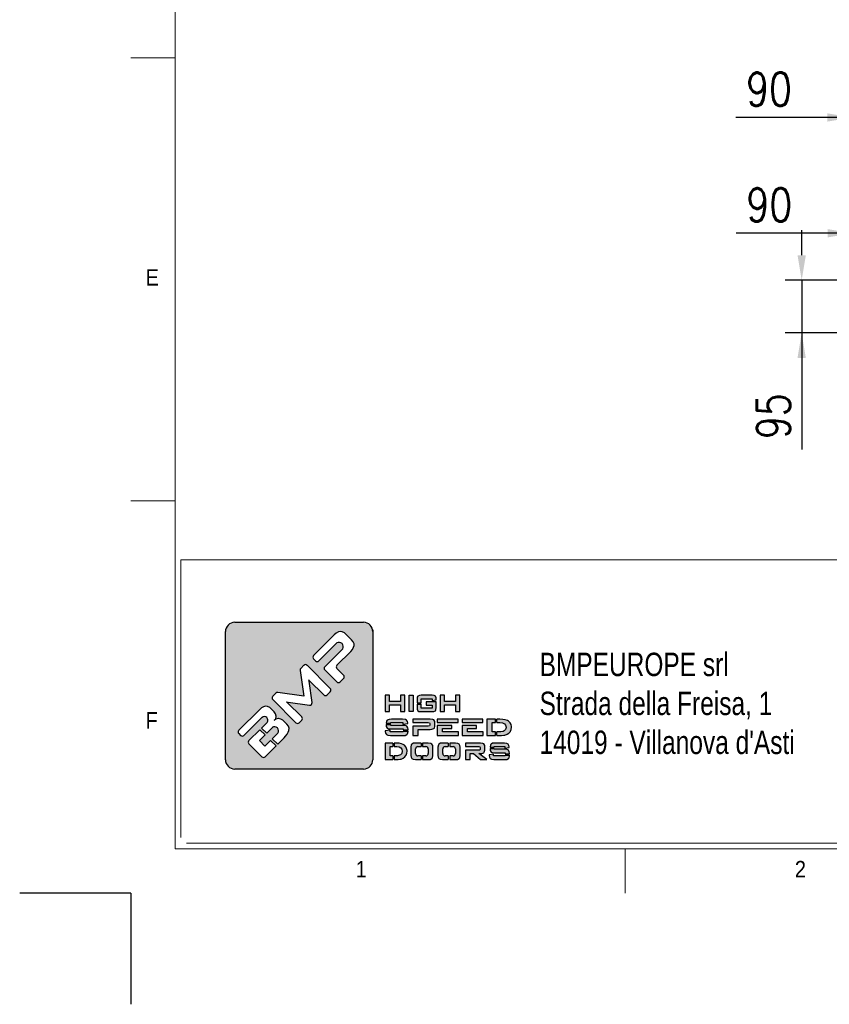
# Model space of a CAD drawing. Header units: millimetres. Extents: x 106533 to 120455, y 95328 to 100331.
# Tile 5 of 8: x 113495 to 114953, y 95329 to 97102. Entities that reach past the tile are written whole.
import ezdxf

# ---------------------------------------------------------------- set-up
doc = ezdxf.new("R2010")
doc.units = ezdxf.units.MM
doc.layers.add('FORMAT', color=7, linetype='Continuous')
doc.styles.add('Compilazione 1', font='romans.shx', dxfattribs={"width": 0.75, "height": 480})
doc.styles.add('NYIP', font='romans.shx', dxfattribs={"width": 0.8})
doc.styles.add('SLDTEXTSTYLE0', font='GOTHIC.TTF', dxfattribs={"width": 0.913})
doc.dimstyles.new('STANDARD35', dxfattribs={"dimscale": 35, "dimtxt": 2, "dimasz": 1.5, "dimexe": 1, "dimexo": 1, "dimgap": 0.7, "dimtad": 1, "dimdec": 0, "dimdsep": 46, "dimtxsty": 'NYIP', "dimcen": 0, "dimclrd": 1, "dimclre": 1, "dimclrt": 2, "dimadec": 0, "dimazin": 0, "dimtfac": 1, "dimtdec": 0, "dimtix": 1, "dimtmove": 0, "dimatfit": 3, "dimfxl": 0, "dimtvp": 1, "dimtolj": 1, "dimtzin": 0, "dimarcsym": 0})

# ---------------------------------------------------------------- blocks, each defined once
blk = doc.blocks.new('A$C7C9C4F3F')
at = {"color": 7, "lineweight": 5}
blk.add_line((0, 1765.8), (199.3, 1765.8), dxfattribs=at)
at = {"layer": 'FORMAT', "color": 7, "lineweight": 5}
for p, q in [((199.3, 11304.4), (199.3, 199.3)), ((0, 3758.8), (199.3, 3758.8)), ((199.3, 199.3), (16199.3, 199.3)), ((2224.2, 0), (2224.2, 199.3))]:
    blk.add_line(p, q, dxfattribs=at)
at = {"color": 7, "lineweight": 5, "char_height": 73.8, "attachment_point": 1, "style": 'SLDTEXTSTYLE0'}
for s, insert in [('E', (66.4, 2808)), ('1', (1011.8, 145.3)), ('2', (2988.2, 145.3))]:
    blk.add_mtext(s, dxfattribs=dict(at, insert=insert))
at = {"layer": 'FORMAT', "color": 7, "lineweight": 5, "insert": (66.4, 815), "char_height": 73.8, "attachment_point": 1, "style": 'SLDTEXTSTYLE0'}
blk.add_mtext('F', dxfattribs=at)
blk = doc.blocks.new('*D254')
at = {"color": 7, "lineweight": -2}
for p, q in [((114994.5, 96643.3), (114994.5, 96747.3)), ((115084.5, 96617.8), (115084.5, 96747.3)), ((114994.5, 96717.3), (114784.8, 96717.3)), ((114949.5, 96717.3), (114904.5, 96717.3)), ((114994.5, 96717.3), (115084.5, 96717.3)), ((115129.5, 96717.3), (115174.5, 96717.3))]:
    blk.add_line(p, q, dxfattribs=at)
at = {"color": 7}
for points in [[(114949.5, 96709.8), (114949.5, 96724.8), (114994.5, 96717.3)], [(115129.5, 96724.8), (115129.5, 96709.8), (115084.5, 96717.3)]]:
    blk.add_solid(points, dxfattribs=at)
at = {"layer": 'Defpoints', "color": 0}
for p in [(115084.5, 96717.3), (114994.5, 96613.3), (115084.5, 96587.8)]:
    blk.add_point(p, dxfattribs=at)
at = {"color": 7, "lineweight": 0, "insert": (114844.6, 96768.3), "char_height": 60, "attachment_point": 5, "style": 'NYIP'}
blk.add_mtext('\\A1;90', dxfattribs=at)
blk = doc.blocks.new('*D255')
at = {"color": 7, "lineweight": -2}
for p, q in [((114903, 96677.8), (114903, 96722.8)), ((115002, 96632.8), (114873, 96632.8)), ((114903, 96632.8), (114903, 96537.8)), ((115002, 96537.8), (114873, 96537.8)), ((114903, 96537.8), (114903, 96328.1)), ((114903, 96492.8), (114903, 96447.8))]:
    blk.add_line(p, q, dxfattribs=at)
at = {"color": 7}
for points in [[(114895.5, 96677.8), (114910.5, 96677.8), (114903, 96632.8)], [(114910.5, 96492.8), (114895.5, 96492.8), (114903, 96537.8)]]:
    blk.add_solid(points, dxfattribs=at)
at = {"layer": 'Defpoints', "color": 0}
for p in [(115032, 96632.8), (114903, 96537.8), (115032, 96537.8)]:
    blk.add_point(p, dxfattribs=at)
at = {"color": 7, "lineweight": 0, "insert": (114852, 96388), "char_height": 60, "attachment_point": 5, "rotation": 90, "style": 'NYIP'}
blk.add_mtext('\\A1;95', dxfattribs=at)
blk = doc.blocks.new('*D282')
at = {"color": 7, "lineweight": -2}
for p, q in [((114994.1, 97121.7), (114994.1, 96895.7)), ((115084.1, 97121.7), (115084.1, 96895.7)), ((114994.1, 96925.7), (114784.4, 96925.7)), ((114949.1, 96925.7), (114904.1, 96925.7)), ((115084.1, 96925.7), (114994.1, 96925.7)), ((115129.1, 96925.7), (115174.1, 96925.7))]:
    blk.add_line(p, q, dxfattribs=at)
at = {"color": 7}
for points in [[(114949.1, 96918.2), (114949.1, 96933.2), (114994.1, 96925.7)], [(115129.1, 96933.2), (115129.1, 96918.2), (115084.1, 96925.7)]]:
    blk.add_solid(points, dxfattribs=at)
at = {"layer": 'Defpoints', "color": 0}
for p in [(114994.1, 97151.7), (115084.1, 97151.7), (114994.1, 96925.7)]:
    blk.add_point(p, dxfattribs=at)
at = {"color": 7, "lineweight": 0, "insert": (114844.2, 96976.7), "char_height": 60, "attachment_point": 5, "style": 'NYIP'}
blk.add_mtext('\\A1;90', dxfattribs=at)

msp = doc.modelspace()

# ---------------------------------------------------------------- hatches: boundary and pattern name
at = {"linetype": 'Continuous'}
h = msp.add_hatch(color=256, dxfattribs=at)
h.set_gradient(color1=(8, 89, 3), color2=(8, 89, 2), one_color=1)
h.paths.add_polyline_path([(114131.1, 95769.6), (114131.1, 96000.1, 0.414214), (114114.3, 96016.9), (113882.6, 96016.9, 0.414214), (113865.8, 96000.1), (113865.8, 95769.6, 0.414214), (113882.6, 95752.7), (114114.3, 95752.7, 0.414214)])
h.paths.add_polyline_path([(114188.4, 95856.1), (114188.4, 95885.6), (114180.7, 95885.6), (114180.7, 95874.6), (114161.2, 95874.6), (114161.2, 95885.6), (114153.4, 95885.6), (114153.4, 95856.1), (114161.2, 95856.1), (114161.2, 95868.3), (114180.7, 95868.3), (114180.7, 95856.1)])
h.paths.add_polyline_path([(114203.9, 95856.1), (114203.9, 95885.6), (114196.2, 95885.6), (114196.2, 95856.1)])
h.paths.add_polyline_path([(114218.3, 95862.6), (114218.3, 95869.7), (114210.6, 95869.7), (114210.6, 95863.4), (114210.9, 95860.4), (114212.2, 95857.7), (114214.1, 95856.6), (114218.2, 95856.1), (114237.7, 95856.1), (114241, 95856.4), (114243.7, 95857.7), (114244.7, 95859.4), (114245.3, 95863.4), (114245.3, 95873.7), (114227, 95873.7), (114227, 95867.8), (114237.8, 95867.8), (114237.8, 95862.6)])
h.paths.add_polyline_path([(114245.3, 95878.6), (114245.1, 95881.2), (114243.7, 95884), (114241.7, 95885), (114237.7, 95885.6), (114218.2, 95885.6), (114214.9, 95885.3), (114212.2, 95884), (114211.1, 95882.3), (114210.6, 95878.3), (114210.6, 95872.2), (114218.3, 95872.2), (114218.3, 95879.4), (114237.8, 95879.4), (114237.8, 95876.3), (114245.3, 95877.5)])
h.paths.add_polyline_path([(114260.3, 95874.6), (114260.3, 95885.6), (114252.5, 95885.6), (114252.5, 95856.1), (114260.3, 95856.1), (114260.3, 95868.3), (114279.8, 95868.3), (114279.8, 95856.1), (114287.5, 95856.1), (114287.5, 95885.6), (114279.8, 95885.6), (114279.8, 95874.6)])
h.paths.add_polyline_path([(114193.7, 95838.2), (114191.9, 95841), (114189.6, 95842), (114184.5, 95842.5), (114164.4, 95842.5), (114160.3, 95842.2), (114157, 95840.9), (114155.7, 95839.2), (114154.9, 95835.3), (114154.9, 95835.2), (114163.5, 95835.2), (114163.5, 95836.4), (114185.3, 95836.4), (114185.3, 95833.3), (114194.1, 95834.7), (114194.1, 95835.7)])
h.paths.add_polyline_path([(114192.4, 95829.9), (114190, 95830.9), (114185, 95831.4), (114163.5, 95831.4), (114163.5, 95832.7), (114154.9, 95832.7), (114154.9, 95832.1), (114155.3, 95829.2), (114157, 95826.4), (114159.3, 95825.4), (114164.4, 95824.9), (114185.8, 95824.9), (114185.8, 95823.4), (114194.4, 95823.4), (114194.4, 95824.2), (114194.1, 95827.1)])
h.paths.add_polyline_path([(114193.7, 95816.4), (114194.4, 95820.3), (114194.4, 95820.9), (114185.8, 95820.9), (114185.8, 95819.5), (114162.2, 95819.5), (114162.2, 95822.8), (114153.4, 95821.5), (114153.4, 95820.3), (114153.8, 95817.4), (114155.5, 95814.7), (114157.9, 95813.6), (114163, 95813), (114185, 95813), (114189, 95813.4), (114192.4, 95814.7)])
h.paths.add_polyline_path([(114212.6, 95813), (114212.6, 95824.1), (114234.1, 95824.1), (114237, 95824.3), (114240.7, 95825.6), (114241.8, 95826.6), (114242.9, 95830.1), (114242.9, 95836.4), (114242.7, 95838.1), (114240.7, 95841.1), (114239, 95841.9), (114234.1, 95842.5), (114203.2, 95842.5), (114203.2, 95836.5), (114230.4, 95836.5), (114232.9, 95836.2), (114233.5, 95834.8), (114233.5, 95831.8), (114232.9, 95830.5), (114230.4, 95830.1), (114203.2, 95830.1), (114203.2, 95813)])
h.paths.add_polyline_path([(114285, 95813), (114285, 95819.5), (114256.6, 95819.5), (114256.6, 95825.5), (114273, 95825.5), (114273, 95831.3), (114247, 95831.3), (114247, 95813)])
h.paths.add_polyline_path([(114329.7, 95813), (114329.7, 95819.5), (114301.3, 95819.5), (114301.3, 95825.5), (114317.6, 95825.5), (114317.6, 95831.3), (114291.6, 95831.3), (114291.6, 95813)])
h.paths.add_polyline_path([(114351.7, 95813), (114351.7, 95819.5), (114346, 95819.5), (114346, 95836.4), (114351.7, 95836.4), (114351.7, 95842.5), (114336.3, 95842.5), (114336.3, 95813)])
h.paths.add_polyline_path([(114372.6, 95815.3), (114376, 95817.6), (114378.7, 95820.6), (114378.9, 95820.8), (114380.3, 95824.2), (114380.8, 95827.9), (114380.7, 95829.4), (114379.9, 95833.1), (114378.1, 95836.2), (114375.3, 95838.7), (114373.2, 95839.9), (114369.4, 95841.4), (114364.9, 95842.2), (114359.9, 95842.5), (114354.2, 95842.5), (114354.2, 95836.4), (114359.9, 95836.4), (114364.6, 95835.9), (114368.1, 95834.3), (114370.1, 95831.8), (114370.9, 95828.1), (114370.9, 95827.7), (114370, 95824), (114367.6, 95821.5), (114365.6, 95820.6), (114361.5, 95819.7), (114356, 95819.5), (114354.2, 95819.5), (114354.2, 95813), (114357.7, 95813), (114362.6, 95813.2), (114366.7, 95813.6), (114368.6, 95814)])
h.paths.add_polyline_path([(114329.3, 95836.6), (114329.3, 95842.5), (114291.6, 95842.5), (114291.6, 95836.6)])
h.paths.add_polyline_path([(114284.6, 95836.6), (114284.6, 95842.5), (114247, 95842.5), (114247, 95836.6)])
h.paths.add_polyline_path([(114166.8, 95793.2), (114166.8, 95799.4), (114153.4, 95799.4), (114153.4, 95770), (114166.8, 95770), (114166.8, 95776.4), (114162, 95776.4), (114162, 95793.2)])
h.paths.add_polyline_path([(114182.6, 95798.3), (114178.7, 95799.1), (114174.2, 95799.4), (114169.4, 95799.4), (114169.4, 95793.2), (114174.2, 95793.2), (114178.3, 95792.7), (114181.5, 95791.2), (114183.2, 95788.7), (114183.9, 95785), (114183.9, 95784.7), (114183.1, 95780.9), (114180.9, 95778.4), (114179.2, 95777.5), (114175.6, 95776.7), (114170.7, 95776.4), (114169.4, 95776.4), (114169.4, 95770), (114172.3, 95770), (114176.6, 95770.1), (114180.2, 95770.5), (114181.8, 95770.8), (114185.4, 95772.2), (114188.4, 95774.5), (114190.7, 95777.4), (114190.9, 95777.8), (114192.2, 95781.1), (114192.6, 95784.8), (114192.6, 95786.3), (114191.8, 95789.9), (114190.2, 95793), (114187.8, 95795.6), (114185.9, 95796.9)])
h.paths.add_polyline_path([(114218.2, 95793.2), (114218.2, 95799.4), (114208, 95799.4), (114204.4, 95799.1), (114201.4, 95797.8), (114200.2, 95796.1), (114199.6, 95792.1), (114199.6, 95777.2), (114199.9, 95774.3), (114201.4, 95771.5), (114203.5, 95770.5), (114208, 95770), (114218.2, 95770), (114218.2, 95776.4), (114212.3, 95776.4, -0.414214), (114208.1, 95780.6), (114208.1, 95789, -0.414214), (114212.3, 95793.2)])
h.paths.add_polyline_path([(114239, 95795.1), (114237.5, 95797.8), (114235.4, 95798.9), (114230.9, 95799.4), (114220.7, 95799.4), (114220.7, 95793.2), (114226.6, 95793.2, -0.414214), (114230.8, 95789), (114230.8, 95780.6, -0.414214), (114226.6, 95776.4), (114220.7, 95776.4), (114220.7, 95770), (114230.9, 95770), (114234.5, 95770.2), (114237.5, 95771.5), (114238.7, 95773.2), (114239.3, 95777.2), (114239.3, 95792.1)])
h.paths.add_polyline_path([(114266.9, 95793.2), (114266.9, 95799.4), (114256.7, 95799.4), (114253.1, 95799.1), (114250.1, 95797.8), (114249, 95796.1), (114248.3, 95792.1), (114248.3, 95777.2), (114248.6, 95774.3), (114250.1, 95771.5), (114252.2, 95770.5), (114256.7, 95770), (114266.9, 95770), (114266.9, 95776.4), (114261, 95776.4, -0.414214), (114256.8, 95780.6), (114256.8, 95789, -0.414214), (114261, 95793.2)])
h.paths.add_polyline_path([(114287.7, 95795.1), (114286.2, 95797.8), (114284.1, 95798.9), (114279.6, 95799.4), (114269.5, 95799.4), (114269.5, 95793.2), (114275.4, 95793.2, -0.414214), (114279.6, 95789), (114279.6, 95780.6, -0.414214), (114275.4, 95776.4), (114269.5, 95776.4), (114269.5, 95770), (114279.6, 95770), (114283.2, 95770.2), (114286.2, 95771.5), (114287.4, 95773.2), (114288, 95777.2), (114288, 95792.1)])
h.paths.add_polyline_path([(114332.5, 95795.1), (114330.8, 95798), (114329.2, 95798.8), (114325, 95799.4), (114297.7, 95799.4), (114297.7, 95793.4), (114321.8, 95793.4), (114323.9, 95793), (114324.5, 95791.7), (114324.5, 95788.3), (114323.9, 95786.9), (114321.8, 95786.6), (114297.7, 95786.6), (114297.7, 95770), (114306.1, 95770), (114306.1, 95780.6), (114312.1, 95780.6), (114324.7, 95770), (114336, 95770), (114321.6, 95780.6), (114325, 95780.6), (114327.5, 95780.8), (114330.8, 95782.1), (114331.7, 95783.1), (114332.6, 95786.7), (114332.6, 95793.4)])
h.paths.add_polyline_path([(114349.5, 95792.1), (114349.5, 95793.4), (114368.8, 95793.4), (114368.8, 95790.1), (114376.4, 95791.6), (114376.4, 95792.6), (114376.1, 95795.1), (114374.6, 95797.8), (114372.5, 95798.9), (114368.1, 95799.4), (114350.3, 95799.4), (114346.7, 95799.1), (114343.8, 95797.8), (114342.6, 95796.1), (114342, 95792.1), (114342, 95792.1)])
h.paths.add_polyline_path([(114372.9, 95787.8), (114368.4, 95788.4), (114349.5, 95788.4), (114349.5, 95789.6), (114342, 95789.6), (114342, 95789), (114342.3, 95786.1), (114343.8, 95783.4), (114345.8, 95782.3), (114350.3, 95781.7), (114369.2, 95781.7), (114369.2, 95780.3), (114376.8, 95780.3), (114376.8, 95781.1), (114376.5, 95784), (114375, 95786.7)])
h.paths.add_polyline_path([(114376.2, 95773.2), (114376.8, 95777.2), (114376.8, 95777.8), (114369.2, 95777.8), (114369.2, 95776.4), (114348.4, 95776.4), (114348.4, 95779.7), (114340.7, 95778.4), (114340.7, 95777.2), (114341, 95774.3), (114342.5, 95771.5), (114344.6, 95770.5), (114349.1, 95770), (114368.4, 95770), (114372, 95770.2), (114375, 95771.5)])
h.paths.add_polyline_path([(113889.8, 95822.5), (113927, 95859.6), (113930.8, 95862.9), (113934.4, 95864.9), (113937.9, 95865.8), (113941.7, 95865.3), (113945.4, 95863.3), (113948, 95861.1), (113953.6, 95855.5), (113956.1, 95851.9), (113957.1, 95848), (113957.2, 95847.3), (113956.2, 95843.3), (113953.5, 95840), (113956.7, 95842.5), (113960.7, 95843.5), (113961.5, 95843.5), (113965.5, 95842.7), (113969.1, 95840.5), (113970.4, 95839.3), (113976.3, 95833.5), (113979, 95829.9), (113980.2, 95826.1), (113980, 95822.4), (113978.9, 95819), (113976.9, 95815.4), (113974.1, 95811.7), (113971.7, 95809.2), (113959.9, 95797.4), (113949.9, 95807.4), (113960.1, 95817.6, 0.86713), (113950.2, 95827.5), (113940, 95817.3), (113930.6, 95826.6), (113940.8, 95836.8, 0.88875), (113931.7, 95845.9), (113899, 95813.2, -0.414214), (113893.1, 95813.2), (113889.8, 95816.5, -0.414088)], flags=16)
h.paths.add_polyline_path([(113951, 95883.7), (113956.5, 95889.2, -0.234445), (113960.1, 95890.4), (114006.8, 95884.1), (114000.1, 95930.4, -0.236379), (114001.3, 95934), (114006.8, 95939.5, -0.414214), (114012.7, 95939.5), (114054.3, 95897.8, -0.414214), (114054.3, 95891.9), (114048.6, 95886.1, -0.414418), (114042.6, 95886.1), (114016.4, 95912.3), (114015.7, 95913.1), (114016.2, 95911), (114021.6, 95872.6, -0.235808), (114020.4, 95869), (114020.4, 95869, -0.236783), (114016.8, 95867.8), (113978.8, 95873.3), (113975.8, 95873.7), (113976.9, 95872.8), (114003.1, 95846.6, -0.414214), (114003.1, 95840.6), (113998.6, 95836.1, -0.414214), (113992.7, 95836.1), (113951, 95877.7, -0.413615)], flags=16)
h.paths.add_polyline_path([(113908.1, 95804.1), (113927.7, 95823.6), (113937, 95814.3), (113926.8, 95804.1), (113936.7, 95794.2), (113946.9, 95804.4), (113956.9, 95794.4), (113937.4, 95774.8, -0.414499), (113931.4, 95774.8), (113908.1, 95798.2, -0.414214)], flags=16)
h.paths.add_polyline_path([(114024.4, 95957.1), (114061.5, 95994.3), (114065.3, 95997.5), (114069, 95999.6), (114072.4, 96000.5), (114076.1, 96000), (114079.9, 95998), (114082.6, 95995.8), (114092.7, 95985.5), (114095.8, 95981.8), (114097.2, 95978), (114097.4, 95975.4), (114096.5, 95971.9), (114094.4, 95968.2), (114091.2, 95964.5), (114066.4, 95939.7, 0.413999), (114066.4, 95933.7), (114078.3, 95921.8, -0.413728), (114078.3, 95915.9), (114072, 95909.5, -0.414825), (114066, 95909.5), (114044.4, 95931.1, -0.414214), (114044.4, 95937), (114076.8, 95969.4, 0.75715), (114066.4, 95979.8), (114034.1, 95947.4, -0.414295), (114028.1, 95947.4), (114024.4, 95951.2, -0.414088)], flags=16)

# ---------------------------------------------------------------- linework, layer by layer
at = {"lineweight": 5}
for p, q in [((113785.4, 96129.6), (114994.7, 96129.6)), ((113785.4, 96129.6), (113785.4, 95629.6)), ((113795.7, 95619.3), (115005, 95619.3))]:
    msp.add_line(p, q, dxfattribs=at)
for p, q in [((113882.6, 96016.9), (114114.3, 96016.9)), ((113865.8, 95769.6), (113865.8, 96000.1)), ((114061.5, 95994.3), (114024.4, 95957.1)), ((114065.3, 95997.5), (114061.5, 95994.3)), ((114069, 95999.6), (114065.3, 95997.5)), ((114072.4, 96000.5), (114069, 95999.6)), ((114076.1, 96000), (114072.4, 96000.5)), ((114079.9, 95998), (114076.1, 96000)), ((114082.6, 95995.8), (114079.9, 95998)), ((114092.7, 95985.5), (114082.6, 95995.8)), ((114034.1, 95947.4), (114066.5, 95979.8)), ((114095.8, 95981.8), (114092.7, 95985.5)), ((114097.2, 95978), (114095.8, 95981.8)), ((114097.4, 95975.4), (114097.2, 95978)), ((114076.8, 95969.4), (114044.4, 95937)), ((114066.4, 95939.7), (114091.2, 95964.5)), ((114091.2, 95964.5), (114094.4, 95968.2)), ((114094.4, 95968.2), (114096.5, 95971.9)), ((114096.5, 95971.9), (114097.4, 95975.4)), ((114024.4, 95951.2), (114028.1, 95947.4)), ((114000.1, 95930.4), (114006.8, 95884.1)), ((114006.8, 95939.5), (114001.3, 95934)), ((114054.3, 95897.8), (114012.7, 95939.5)), ((114044.4, 95931.1), (114066, 95909.5)), ((114078.3, 95921.8), (114066.4, 95933.7)), ((114016.2, 95911), (114015.7, 95913.1)), ((114015.7, 95913.1), (114016.4, 95912.3)), ((114021.6, 95872.6), (114016.2, 95911)), ((114016.4, 95912.3), (114042.6, 95886.1)), ((114072, 95909.5), (114078.3, 95915.9)), ((113956.5, 95889.2), (113951, 95883.7)), ((114006.8, 95884.1), (113960.1, 95890.4)), ((114048.6, 95886.1), (114054.3, 95891.9)), ((113951, 95877.7), (113992.7, 95836.1)), ((113976.9, 95872.8), (113975.8, 95873.7)), ((113975.8, 95873.7), (113978.8, 95873.3)), ((114003.1, 95846.6), (113976.9, 95872.8)), ((113978.8, 95873.3), (114016.8, 95867.8)), ((114161.2, 95885.6), (114153.4, 95885.6)), ((114153.4, 95885.6), (114153.4, 95856.1)), ((114161.2, 95874.6), (114161.2, 95885.6)), ((114180.7, 95874.6), (114161.2, 95874.6)), ((114188.4, 95885.6), (114180.7, 95885.6)), ((114180.7, 95885.6), (114180.7, 95874.6)), ((114188.4, 95856.1), (114188.4, 95885.6)), ((114196.2, 95856.1), (114196.2, 95885.6)), ((114196.2, 95885.6), (114203.9, 95885.6)), ((114203.9, 95885.6), (114203.9, 95856.1)), ((114211.1, 95882.3), (114210.6, 95878.3)), ((114210.6, 95878.3), (114210.6, 95872.2)), ((114210.6, 95872.2), (114218.3, 95872.2)), ((114210.6, 95869.7), (114210.6, 95863.4)), ((114210.6, 95869.7), (114218.3, 95869.7)), ((114212.2, 95884), (114211.1, 95882.3)), ((114214.9, 95885.3), (114212.2, 95884)), ((114218.2, 95885.6), (114214.9, 95885.3)), ((114237.7, 95885.6), (114218.2, 95885.6)), ((114218.3, 95872.2), (114218.3, 95879.4)), ((114218.3, 95879.4), (114237.8, 95879.4)), ((114218.3, 95862.6), (114218.3, 95869.7)), ((114245.3, 95873.7), (114227, 95873.7)), ((114227, 95873.7), (114227, 95867.8)), ((114241.7, 95885), (114237.7, 95885.6)), ((114237.8, 95879.4), (114237.8, 95876.3)), ((114237.8, 95876.3), (114245.3, 95877.5)), ((114243.7, 95884), (114241.7, 95885)), ((114245.1, 95881.2), (114243.7, 95884)), ((114245.3, 95878.6), (114245.1, 95881.2)), ((114245.3, 95877.5), (114245.3, 95878.6)), ((114245.3, 95863.4), (114245.3, 95873.7)), ((114260.3, 95885.6), (114252.5, 95885.6)), ((114252.5, 95885.6), (114252.5, 95856.1)), ((114260.3, 95874.6), (114260.3, 95885.6)), ((114279.8, 95874.6), (114260.3, 95874.6)), ((114287.5, 95885.6), (114279.8, 95885.6)), ((114279.8, 95885.6), (114279.8, 95874.6)), ((114287.5, 95856.1), (114287.5, 95885.6)), ((113927, 95859.6), (113889.8, 95822.5)), ((113930.8, 95862.9), (113927, 95859.6)), ((113934.4, 95864.9), (113930.8, 95862.9)), ((113937.9, 95865.8), (113934.4, 95864.9)), ((113941.7, 95865.3), (113937.9, 95865.8)), ((113945.4, 95863.3), (113941.7, 95865.3)), ((113948, 95861.1), (113945.4, 95863.3)), ((113953.6, 95855.5), (113948, 95861.1)), ((113956.1, 95851.9), (113953.6, 95855.5)), ((114020.4, 95869), (114020.4, 95869)), ((114153.4, 95856.1), (114161.2, 95856.1)), ((114161.2, 95856.1), (114161.2, 95868.3)), ((114161.2, 95868.3), (114180.7, 95868.3)), ((114180.7, 95868.3), (114180.7, 95856.1)), ((114180.7, 95856.1), (114188.4, 95856.1)), ((114203.9, 95856.1), (114196.2, 95856.1)), ((114196.2, 95856.1), (114196.2, 95856.1)), ((114210.6, 95863.4), (114210.9, 95860.4)), ((114210.9, 95860.4), (114212.2, 95857.7)), ((114212.2, 95857.7), (114214.1, 95856.6)), ((114214.1, 95856.6), (114218.2, 95856.1)), ((114218.2, 95856.1), (114237.7, 95856.1)), ((114237.8, 95862.6), (114218.3, 95862.6)), ((114227, 95867.8), (114237.8, 95867.8)), ((114237.7, 95856.1), (114241, 95856.4)), ((114237.8, 95867.8), (114237.8, 95862.6)), ((114241, 95856.4), (114243.7, 95857.7)), ((114243.7, 95857.7), (114244.7, 95859.4)), ((114244.7, 95859.4), (114245.3, 95863.4)), ((114252.5, 95856.1), (114260.3, 95856.1)), ((114260.3, 95856.1), (114260.3, 95868.3)), ((114260.3, 95868.3), (114279.8, 95868.3)), ((114279.8, 95868.3), (114279.8, 95856.1)), ((114279.8, 95856.1), (114287.5, 95856.1)), ((113899, 95813.2), (113931.8, 95845.9)), ((113940.8, 95836.8), (113930.6, 95826.6)), ((113956.2, 95843.3), (113953.4, 95839.9)), ((113953.4, 95839.9), (113956.2, 95843.3)), ((113956.7, 95842.5), (113953.4, 95839.9)), ((113953.4, 95839.9), (113953.5, 95840)), ((113953.5, 95840), (113956.2, 95843.3)), ((113957.1, 95848), (113956.1, 95851.9)), ((113956.2, 95843.3), (113957.2, 95847.3)), ((113960.7, 95843.5), (113956.7, 95842.5)), ((113957.2, 95847.3), (113957.1, 95848)), ((113961.5, 95843.5), (113960.7, 95843.5)), ((113965.5, 95842.7), (113961.5, 95843.5)), ((113969.1, 95840.5), (113965.5, 95842.7)), ((113970.4, 95839.3), (113969.1, 95840.5)), ((113976.3, 95833.5), (113970.4, 95839.3)), ((113998.6, 95836.1), (114003.1, 95840.6)), ((114155.7, 95839.2), (114154.9, 95835.3)), ((114154.9, 95835.3), (114154.9, 95835.2)), ((114154.9, 95835.2), (114163.5, 95835.2)), ((114157, 95840.9), (114155.7, 95839.2)), ((114160.3, 95842.2), (114157, 95840.9)), ((114164.4, 95842.5), (114160.3, 95842.2)), ((114163.5, 95835.2), (114163.5, 95836.4)), ((114163.5, 95836.4), (114185.3, 95836.4)), ((114184.5, 95842.5), (114164.4, 95842.5)), ((114189.6, 95842), (114184.5, 95842.5)), ((114185.3, 95836.4), (114185.3, 95833.3)), ((114185.3, 95833.3), (114194.1, 95834.7)), ((114191.9, 95841), (114189.6, 95842)), ((114193.7, 95838.2), (114191.9, 95841)), ((114194.1, 95835.7), (114193.7, 95838.2)), ((114194.1, 95834.7), (114194.1, 95835.7)), ((114234.1, 95842.5), (114203.2, 95842.5)), ((114203.2, 95842.5), (114203.2, 95836.5)), ((114203.2, 95836.5), (114230.4, 95836.5)), ((114230.4, 95836.5), (114232.9, 95836.2)), ((114232.9, 95836.2), (114233.5, 95834.8)), ((114233.5, 95834.8), (114233.5, 95831.8)), ((114239, 95841.9), (114234.1, 95842.5)), ((114240.7, 95841.1), (114239, 95841.9)), ((114242.7, 95838.1), (114240.7, 95841.1)), ((114242.9, 95836.4), (114242.7, 95838.1)), ((114242.9, 95830.1), (114242.9, 95836.4)), ((114284.6, 95842.5), (114247, 95842.5)), ((114247, 95842.5), (114247, 95836.6)), ((114247, 95836.6), (114284.6, 95836.6)), ((114284.6, 95836.6), (114284.6, 95842.5)), ((114329.3, 95842.5), (114291.6, 95842.5)), ((114291.6, 95842.5), (114291.6, 95836.6)), ((114291.6, 95836.6), (114329.3, 95836.6)), ((114329.3, 95836.6), (114329.3, 95842.5)), ((114351.7, 95842.5), (114336.3, 95842.5)), ((114336.3, 95842.5), (114336.3, 95813)), ((114346, 95819.5), (114346, 95836.4)), ((114346, 95836.4), (114351.7, 95836.4)), ((114351.7, 95836.4), (114351.7, 95842.5)), ((114359.9, 95842.5), (114354.2, 95842.5)), ((114354.2, 95836.4), (114354.2, 95842.5)), ((114354.2, 95836.4), (114359.9, 95836.4)), ((114364.9, 95842.2), (114359.9, 95842.5)), ((114359.9, 95836.4), (114364.6, 95835.9)), ((114364.6, 95835.9), (114368.1, 95834.3)), ((114369.4, 95841.4), (114364.9, 95842.2)), ((114368.1, 95834.3), (114370.1, 95831.8)), ((114373.2, 95839.9), (114369.4, 95841.4)), ((114375.3, 95838.7), (114373.2, 95839.9)), ((114378.1, 95836.2), (114375.3, 95838.7)), ((114379.9, 95833.1), (114378.1, 95836.2)), ((113889.8, 95816.5), (113893.1, 95813.2)), ((113927.7, 95823.6), (113908.1, 95804.1)), ((113927.7, 95823.6), (113937, 95814.3)), ((113930.6, 95826.6), (113940, 95817.3)), ((113940, 95817.3), (113950.2, 95827.5)), ((113960.1, 95817.6), (113949.9, 95807.4)), ((113979, 95829.9), (113976.3, 95833.5)), ((113976.9, 95815.4), (113978.9, 95819)), ((113978.9, 95819), (113980, 95822.4)), ((113980.2, 95826.1), (113979, 95829.9)), ((113980, 95822.4), (113980.2, 95826.1)), ((114162.2, 95822.8), (114153.4, 95821.5)), ((114153.4, 95821.5), (114153.4, 95820.3)), ((114153.4, 95820.3), (114153.8, 95817.4)), ((114153.8, 95817.4), (114155.5, 95814.7)), ((114154.9, 95832.7), (114154.9, 95832.1)), ((114154.9, 95832.7), (114163.5, 95832.7)), ((114154.9, 95832.1), (114155.3, 95829.2)), ((114155.3, 95829.2), (114157, 95826.4)), ((114157, 95826.4), (114159.3, 95825.4)), ((114159.3, 95825.4), (114164.4, 95824.9)), ((114162.2, 95819.5), (114162.2, 95822.8)), ((114185.8, 95819.5), (114162.2, 95819.5)), ((114163.5, 95831.4), (114163.5, 95832.7)), ((114185, 95831.4), (114163.5, 95831.4)), ((114164.4, 95824.9), (114185.8, 95824.9)), ((114190, 95830.9), (114185, 95831.4)), ((114185.8, 95824.9), (114185.8, 95823.4)), ((114185.8, 95823.4), (114194.4, 95823.4)), ((114185.8, 95820.9), (114185.8, 95819.5)), ((114185.8, 95820.9), (114194.4, 95820.9)), ((114192.4, 95829.9), (114190, 95830.9)), ((114194.1, 95827.1), (114192.4, 95829.9)), ((114193.7, 95816.4), (114194.4, 95820.3)), ((114194.4, 95824.2), (114194.1, 95827.1)), ((114194.4, 95823.4), (114194.4, 95824.2)), ((114194.4, 95820.3), (114194.4, 95820.9)), ((114230.4, 95830.1), (114203.2, 95830.1)), ((114203.2, 95830.1), (114203.2, 95813)), ((114212.6, 95813), (114212.6, 95824.1)), ((114212.6, 95824.1), (114234.1, 95824.1)), ((114232.9, 95830.5), (114230.4, 95830.1)), ((114233.5, 95831.8), (114232.9, 95830.5)), ((114234.1, 95824.1), (114237, 95824.3)), ((114237, 95824.3), (114240.7, 95825.6)), ((114240.7, 95825.6), (114241.8, 95826.6)), ((114241.8, 95826.6), (114242.9, 95830.1)), ((114247, 95831.3), (114247, 95813)), ((114273, 95831.3), (114247, 95831.3)), ((114256.6, 95819.5), (114256.6, 95825.5)), ((114256.6, 95825.5), (114273, 95825.5)), ((114285, 95819.5), (114256.6, 95819.5)), ((114273, 95825.5), (114273, 95831.3)), ((114285, 95813), (114285, 95819.5)), ((114291.6, 95831.3), (114291.6, 95813)), ((114317.6, 95831.3), (114291.6, 95831.3)), ((114301.3, 95819.5), (114301.3, 95825.5)), ((114301.3, 95825.5), (114317.6, 95825.5)), ((114329.7, 95819.5), (114301.3, 95819.5)), ((114317.6, 95825.5), (114317.6, 95831.3)), ((114329.7, 95813), (114329.7, 95819.5)), ((114351.7, 95819.5), (114346, 95819.5)), ((114351.7, 95813), (114351.7, 95819.5)), ((114356, 95819.5), (114354.2, 95819.5)), ((114354.2, 95813), (114354.2, 95819.5)), ((114361.5, 95819.7), (114356, 95819.5)), ((114365.6, 95820.6), (114361.5, 95819.7)), ((114367.6, 95821.5), (114365.6, 95820.6)), ((114370, 95824), (114367.6, 95821.5)), ((114370.9, 95827.7), (114370, 95824)), ((114370.1, 95831.8), (114370.9, 95828.1)), ((114370.9, 95828.1), (114370.9, 95827.7)), ((114372.6, 95815.3), (114376, 95817.6)), ((114376, 95817.6), (114378.7, 95820.6)), ((114378.7, 95820.6), (114378.9, 95820.8)), ((114378.9, 95820.8), (114380.3, 95824.2)), ((114380.7, 95829.4), (114379.9, 95833.1)), ((114380.3, 95824.2), (114380.8, 95827.9)), ((114380.8, 95827.9), (114380.7, 95829.4)), ((113926.8, 95804.1), (113937, 95814.3)), ((113936.7, 95794.2), (113926.8, 95804.1)), ((113946.9, 95804.4), (113936.7, 95794.2)), ((113946.9, 95804.4), (113956.9, 95794.4)), ((113949.9, 95807.4), (113959.9, 95797.4)), ((113959.9, 95797.4), (113971.7, 95809.2)), ((113971.7, 95809.2), (113974.1, 95811.7)), ((113974.1, 95811.7), (113976.9, 95815.4)), ((114166.8, 95799.4), (114153.4, 95799.4)), ((114153.4, 95799.4), (114153.4, 95770)), ((114155.5, 95814.7), (114157.9, 95813.6)), ((114157.9, 95813.6), (114163, 95813)), ((114163, 95813), (114185, 95813)), ((114166.8, 95799.4), (114166.8, 95793.2)), ((114174.2, 95799.4), (114169.4, 95799.4)), ((114169.4, 95799.4), (114169.4, 95793.2)), ((114178.7, 95799.1), (114174.2, 95799.4)), ((114182.6, 95798.3), (114178.7, 95799.1)), ((114185, 95813), (114189, 95813.4)), ((114189, 95813.4), (114192.4, 95814.7)), ((114192.4, 95814.7), (114193.7, 95816.4)), ((114204.4, 95799.1), (114201.4, 95797.8)), ((114203.2, 95813), (114212.6, 95813)), ((114208, 95799.4), (114204.4, 95799.1)), ((114218.2, 95799.4), (114208, 95799.4)), ((114218.2, 95799.4), (114218.2, 95793.2)), ((114230.9, 95799.4), (114220.7, 95799.4)), ((114220.7, 95799.4), (114220.7, 95793.2)), ((114235.4, 95798.9), (114230.9, 95799.4)), ((114237.5, 95797.8), (114235.4, 95798.9)), ((114247, 95813), (114285, 95813)), ((114253.1, 95799.1), (114250.1, 95797.8)), ((114256.7, 95799.4), (114253.1, 95799.1)), ((114266.9, 95799.4), (114256.7, 95799.4)), ((114266.9, 95799.4), (114266.9, 95793.2)), ((114279.6, 95799.4), (114269.5, 95799.4)), ((114269.5, 95799.4), (114269.5, 95793.2)), ((114284.1, 95798.9), (114279.6, 95799.4)), ((114286.2, 95797.8), (114284.1, 95798.9)), ((114291.6, 95813), (114329.7, 95813)), ((114325, 95799.4), (114297.7, 95799.4)), ((114297.7, 95799.4), (114297.7, 95793.4)), ((114329.2, 95798.8), (114325, 95799.4)), ((114330.8, 95798), (114329.2, 95798.8)), ((114336.3, 95813), (114351.7, 95813)), ((114346.7, 95799.1), (114343.8, 95797.8)), ((114350.3, 95799.4), (114346.7, 95799.1)), ((114368.1, 95799.4), (114350.3, 95799.4)), ((114354.2, 95813), (114357.7, 95813)), ((114357.7, 95813), (114362.6, 95813.2)), ((114362.6, 95813.2), (114366.7, 95813.6)), ((114366.7, 95813.6), (114368.6, 95814)), ((114372.5, 95798.9), (114368.1, 95799.4)), ((114368.6, 95814), (114372.6, 95815.3)), ((114374.6, 95797.8), (114372.5, 95798.9)), ((113908.1, 95798.2), (113931.4, 95774.8)), ((113937.4, 95774.8), (113956.9, 95794.4)), ((114162, 95776.4), (114162, 95793.2)), ((114162, 95793.2), (114166.8, 95793.2)), ((114169.4, 95793.2), (114174.2, 95793.2)), ((114174.2, 95793.2), (114178.3, 95792.7)), ((114178.3, 95792.7), (114181.5, 95791.2)), ((114181.5, 95791.2), (114183.2, 95788.7)), ((114185.9, 95796.9), (114182.6, 95798.3)), ((114183.9, 95784.7), (114183.1, 95780.9)), ((114183.2, 95788.7), (114183.9, 95785)), ((114183.9, 95785), (114183.9, 95784.7)), ((114187.8, 95795.6), (114185.9, 95796.9)), ((114190.2, 95793), (114187.8, 95795.6)), ((114191.8, 95789.9), (114190.2, 95793)), ((114190.9, 95777.8), (114192.2, 95781.1)), ((114192.6, 95786.3), (114191.8, 95789.9)), ((114192.2, 95781.1), (114192.6, 95784.8)), ((114192.6, 95784.8), (114192.6, 95786.3)), ((114200.2, 95796.1), (114199.6, 95792.1)), ((114199.6, 95792.1), (114199.6, 95777.2)), ((114201.4, 95797.8), (114200.2, 95796.1)), ((114208.1, 95780.6), (114208.1, 95789)), ((114212.3, 95793.2), (114218.2, 95793.2)), ((114220.7, 95793.2), (114226.6, 95793.2)), ((114230.8, 95789), (114230.8, 95780.6)), ((114239, 95795.1), (114237.5, 95797.8)), ((114239.3, 95792.1), (114239, 95795.1)), ((114239.3, 95777.2), (114239.3, 95792.1)), ((114249, 95796.1), (114248.3, 95792.1)), ((114248.3, 95792.1), (114248.3, 95777.2)), ((114250.1, 95797.8), (114249, 95796.1)), ((114256.8, 95780.6), (114256.8, 95789)), ((114261, 95793.2), (114266.9, 95793.2)), ((114269.5, 95793.2), (114275.4, 95793.2)), ((114279.6, 95789), (114279.6, 95780.6)), ((114287.7, 95795.1), (114286.2, 95797.8)), ((114288, 95792.1), (114287.7, 95795.1)), ((114288, 95777.2), (114288, 95792.1)), ((114297.7, 95793.4), (114321.8, 95793.4)), ((114321.8, 95786.6), (114297.7, 95786.6)), ((114297.7, 95786.6), (114297.7, 95770)), ((114321.8, 95793.4), (114323.9, 95793)), ((114323.9, 95786.9), (114321.8, 95786.6)), ((114323.9, 95793), (114324.5, 95791.7)), ((114324.5, 95788.3), (114323.9, 95786.9)), ((114324.5, 95791.7), (114324.5, 95788.3)), ((114327.5, 95780.8), (114330.8, 95782.1)), ((114332.5, 95795.1), (114330.8, 95798)), ((114330.8, 95782.1), (114331.7, 95783.1)), ((114331.7, 95783.1), (114332.6, 95786.7)), ((114332.6, 95793.4), (114332.5, 95795.1)), ((114332.6, 95786.7), (114332.6, 95793.4)), ((114342.6, 95796.1), (114342, 95792.1)), ((114342, 95792.1), (114342, 95792.1)), ((114342, 95792.1), (114349.5, 95792.1)), ((114342, 95789.6), (114342, 95789)), ((114342, 95789.6), (114349.5, 95789.6)), ((114342, 95789), (114342.3, 95786.1)), ((114342.3, 95786.1), (114343.8, 95783.4)), ((114343.8, 95797.8), (114342.6, 95796.1)), ((114343.8, 95783.4), (114345.8, 95782.3)), ((114345.8, 95782.3), (114350.3, 95781.7)), ((114349.5, 95792.1), (114349.5, 95793.4)), ((114349.5, 95793.4), (114368.8, 95793.4)), ((114349.5, 95788.4), (114349.5, 95789.6)), ((114368.4, 95788.4), (114349.5, 95788.4)), ((114350.3, 95781.7), (114369.2, 95781.7)), ((114372.9, 95787.8), (114368.4, 95788.4)), ((114368.8, 95793.4), (114368.8, 95790.1)), ((114368.8, 95790.1), (114376.4, 95791.6)), ((114369.2, 95781.7), (114369.2, 95780.3)), ((114375, 95786.7), (114372.9, 95787.8)), ((114376.1, 95795.1), (114374.6, 95797.8)), ((114376.5, 95784), (114375, 95786.7)), ((114376.4, 95792.6), (114376.1, 95795.1)), ((114376.4, 95791.6), (114376.4, 95792.6)), ((114376.8, 95781.1), (114376.5, 95784)), ((114376.8, 95780.3), (114376.8, 95781.1)), ((114153.4, 95770), (114166.8, 95770)), ((114166.8, 95776.4), (114162, 95776.4)), ((114166.8, 95776.4), (114166.8, 95770)), ((114170.7, 95776.4), (114169.4, 95776.4)), ((114169.4, 95776.4), (114169.4, 95770)), ((114169.4, 95770), (114172.3, 95770)), ((114175.6, 95776.7), (114170.7, 95776.4)), ((114172.3, 95770), (114176.6, 95770.1)), ((114179.2, 95777.5), (114175.6, 95776.7)), ((114176.6, 95770.1), (114180.2, 95770.5)), ((114180.9, 95778.4), (114179.2, 95777.5)), ((114180.2, 95770.5), (114181.8, 95770.8)), ((114183.1, 95780.9), (114180.9, 95778.4)), ((114181.8, 95770.8), (114185.4, 95772.2)), ((114185.4, 95772.2), (114188.4, 95774.5)), ((114188.4, 95774.5), (114190.7, 95777.4)), ((114190.7, 95777.4), (114190.9, 95777.8)), ((114199.6, 95777.2), (114199.9, 95774.3)), ((114199.9, 95774.3), (114201.4, 95771.5)), ((114201.4, 95771.5), (114203.5, 95770.5)), ((114203.5, 95770.5), (114208, 95770)), ((114208, 95770), (114218.2, 95770)), ((114218.2, 95776.4), (114212.3, 95776.4)), ((114218.2, 95776.4), (114218.2, 95770)), ((114226.6, 95776.4), (114220.7, 95776.4)), ((114220.7, 95776.4), (114220.7, 95770)), ((114220.7, 95770), (114230.9, 95770)), ((114230.9, 95770), (114234.5, 95770.2)), ((114234.5, 95770.2), (114237.5, 95771.5)), ((114237.5, 95771.5), (114238.7, 95773.2)), ((114238.7, 95773.2), (114239.3, 95777.2)), ((114248.3, 95777.2), (114248.6, 95774.3)), ((114248.6, 95774.3), (114250.1, 95771.5)), ((114250.1, 95771.5), (114252.2, 95770.5)), ((114252.2, 95770.5), (114256.7, 95770)), ((114256.7, 95770), (114266.9, 95770)), ((114266.9, 95776.4), (114261, 95776.4)), ((114266.9, 95776.4), (114266.9, 95770)), ((114275.4, 95776.4), (114269.5, 95776.4)), ((114269.5, 95776.4), (114269.5, 95770)), ((114269.5, 95770), (114279.6, 95770)), ((114279.6, 95770), (114283.2, 95770.2)), ((114283.2, 95770.2), (114286.2, 95771.5)), ((114286.2, 95771.5), (114287.4, 95773.2)), ((114287.4, 95773.2), (114288, 95777.2)), ((114297.7, 95770), (114306.1, 95770)), ((114306.1, 95770), (114306.1, 95780.6)), ((114306.1, 95780.6), (114312.1, 95780.6)), ((114312.1, 95780.6), (114324.7, 95770)), ((114336, 95770), (114321.6, 95780.6)), ((114321.6, 95780.6), (114325, 95780.6)), ((114324.7, 95770), (114336, 95770)), ((114325, 95780.6), (114327.5, 95780.8)), ((114348.4, 95779.7), (114340.7, 95778.4)), ((114340.7, 95778.4), (114340.7, 95777.2)), ((114340.7, 95777.2), (114341, 95774.3)), ((114341, 95774.3), (114342.5, 95771.5)), ((114342.5, 95771.5), (114344.6, 95770.5)), ((114344.6, 95770.5), (114349.1, 95770)), ((114348.4, 95776.4), (114348.4, 95779.7)), ((114369.2, 95776.4), (114348.4, 95776.4)), ((114349.1, 95770), (114368.4, 95770)), ((114368.4, 95770), (114372, 95770.2)), ((114369.2, 95780.3), (114376.8, 95780.3)), ((114369.2, 95777.8), (114369.2, 95776.4)), ((114369.2, 95777.8), (114376.8, 95777.8)), ((114372, 95770.2), (114375, 95771.5)), ((114375, 95771.5), (114376.2, 95773.2)), ((114376.2, 95773.2), (114376.8, 95777.2)), ((114376.8, 95777.2), (114376.8, 95777.8)), ((114114.3, 95752.7), (113882.6, 95752.7))]:
    msp.add_line(p, q)
at = {"linetype": 'Continuous'}
msp.add_line((114131.1, 96003.4), (114131.1, 95769.6), dxfattribs=at)
at = {"color": 7}
for q in [(113495.4, 95529.3), (113695.4, 95329.3)]:
    msp.add_line((113695.4, 95529.3), q, dxfattribs=at)
for centre, radius, start, end in [((113882.6, 96000.1), 16.8, 90, 180), ((114114.3, 96000.1), 16.8, 0, 90), ((114070.2, 95973.2), 7.64, 330.7537, 119.2784), ((114009.7, 95936.5), 4.21, 45, 135), ((114027.4, 95954.1), 4.21, 135, 224.9755), ((114031.1, 95950.4), 4.21, 224.9755, 314.9915), ((114004.3, 95931), 4.21, 135, 188.1977), ((114047.4, 95934.1), 4.21, 134.9755, 224.9755), ((114069.3, 95936.7), 4.21, 135.042, 225), ((114069, 95912.5), 4.21, 224.9755, 315.095), ((114075.3, 95918.8), 4.21, 315.095, 45), ((113959.5, 95886.3), 4.21, 82.3395, 135.1172), ((114051.4, 95894.9), 4.21, 315, 45), ((113954, 95880.7), 4.21, 135.1172, 225), ((114017.5, 95872), 4.21, 315, 8.0736), ((114045.6, 95889.1), 4.21, 224.96, 315), ((114017.4, 95871.9), 4.21, 261.7148, 315), ((113935.8, 95840.8), 6.47, 321.7419, 128.2581), ((113995.6, 95839.1), 4.21, 225, 315), ((114000.1, 95843.6), 4.21, 315, 45), ((113892.8, 95819.5), 4.21, 135, 224.9755), ((113954.4, 95821.8), 7.08, 323.1909, 126.909), ((113896.1, 95816.2), 4.21, 224.9755, 314.9755), ((113911.1, 95801.1), 4.21, 134.9755, 224.9755), ((114212.3, 95789), 4.21, 90, 180), ((114226.6, 95789), 4.21, 0, 90), ((114261, 95789), 4.21, 90, 180), ((114275.4, 95789), 4.21, 0, 90), ((113882.6, 95769.6), 16.8, 180, 270), ((113934.4, 95777.8), 4.21, 224.9755, 315.0313), ((114114.3, 95769.6), 16.8, 270, 0), ((114212.3, 95780.6), 4.21, 180, 270), ((114226.6, 95780.6), 4.21, 270, 0), ((114261, 95780.6), 4.21, 180, 270), ((114275.4, 95780.6), 4.21, 270, 0)]:
    msp.add_arc(centre, radius, start, end)

# ---------------------------------------------------------------- block references
at = {"xscale": 0.4, "yscale": 0.4, "zscale": 0.4}
msp.add_blockref('A$C7C9C4F3F', (113695.4, 95529.3), dxfattribs=at)

# ---------------------------------------------------------------- texts
at = {"insert": (114431.2, 95962.2), "char_height": 42.075, "attachment_point": 1, "style": 'Compilazione 1'}
msp.add_mtext_dynamic_manual_height_columns("{\\fArial|b0|i0|c0|p0;BMPEUROPE srl\\P\\pxql;Strada della Freisa, 1\\P14019 - Villanova d'Asti}", width=1128.074, gutter_width=1474.6, heights=[777], dxfattribs=at)

# ---------------------------------------------------------------- dimensions: what is measured, and where the dimension line sits
at = {"color": 7, "lineweight": 0}
for base, p1, p2, picture, middle in [((114994.1, 96925.7), (115084.1, 97151.7), (114994.1, 97151.7), '*D282', (114844.2, 96925.7)), ((115084.5, 96717.3), (114994.5, 96613.3), (115084.5, 96587.8), '*D254', (114844.6, 96717.3))]:
    dim = msp.add_linear_dim(base=base, p1=p1, p2=p2, dimstyle='STANDARD35', override={"dimscale": 30, "dimclrd": 7, "dimclre": 7, "dimclrt": 7}, dxfattribs=at)
    dim.commit()
    dim.dimension.update_dxf_attribs({"geometry": picture, "text_midpoint": middle, "dimtype": 160})
dim = msp.add_linear_dim(base=(114903, 96537.8), p1=(115032, 96632.8), p2=(115032, 96537.8), angle=90, dimstyle='STANDARD35', override={"dimscale": 30, "dimclrd": 7, "dimclre": 7, "dimclrt": 7}, dxfattribs=at)
dim.commit()
dim.dimension.update_dxf_attribs({"geometry": '*D255', "text_midpoint": (114903, 96388), "dimtype": 160})

doc.saveas('drawing.dxf')
